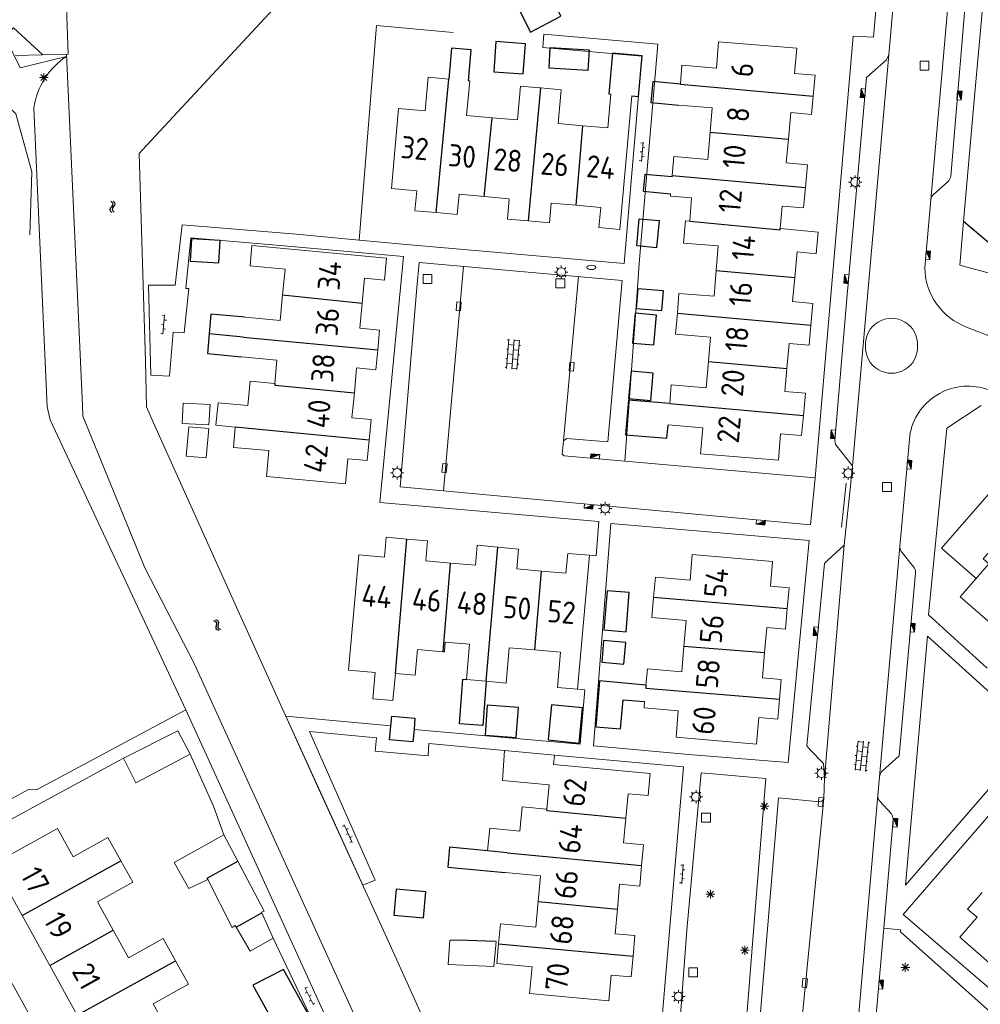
# Model space of a CAD drawing. Extents: x 168769 to 512904, y 516715 to 1559940.
# Tile 126 of 256: x 170055 to 170164, y 519419 to 519530. Entities that reach past the tile are written whole.
import ezdxf

# ---------------------------------------------------------------- set-up
doc = ezdxf.new("R2010")
doc.units = 0
doc.header["$MEASUREMENT"] = 0
doc.linetypes.add('LP', pattern=[14, 9, -5])
doc.layers.get('0').update_dxf_attribs({"linetype": 'CONTINUOUS'})
for name, color, linetype, lineweight in [('B01_HOOFDGEBOUW', 10, 'CONTINUOUS', 0), ('B02_bijgebouw', 12, 'CONTINUOUS', 0), ('B04_KUNSTWERK', 32, 'CONTINUOUS', 0), ('B07_scheidingsmuur', 14, 'CONTINUOUS', 25), ('Q04_wegmarkering', 7, 'CONTINUOUS', 0), ('Q21_LANTAARNPAAL', 7, 'CONTINUOUS', 18), ('Q23_kolk', 7, 'CONTINUOUS', 18), ('Q26_BOOM', 7, 'CONTINUOUS', 18), ('Q28_rioolput', 7, 'CONTINUOUS', 18), ('Q92_BRANDKRAAN', 7, 'CONTINUOUS', 0), ('Q97_TROTTOIRKOLK', 7, 'CONTINUOUS', 0), ('S02_symb_open_verh', 7, 'CONTINUOUS', 13), ('T03_HEK', 34, 'CONTINUOUS', 0), ('T09_INSTEEKSLOOT', 72, 'CONTINUOUS', 0), ('T51_CULTUURSCHEIDING', 3, 'CONTINUOUS', 0), ('V00_kant_verharding', 252, 'CONTINUOUS', 0), ('V04_Kant_op_inrit', 254, 'CONTINUOUS', 13), ('V11_VERKEERSDREMPEL', 7, 'CONTINUOUS', 0), ('W00_KANT_WATER', 140, 'CONTINUOUS', 0)]:
    doc.layers.add(name, color=color, linetype=linetype, lineweight=lineweight)
for name, color, linetype in [('B14_dakrand_bijgebouw', 30, 'CONTINUOUS'), ('S05_Water', 132, 'CONTINUOUS'), ('T20_TALUD', 34, 'CONTINUOUS'), ('Z02_Huisnummer', 253, 'CONTINUOUS')]:
    doc.layers.add(name, color=color, linetype=linetype)
doc.styles.add('ISOCP', font='isocp.shx', dxfattribs={"height": 1.8})

# ---------------------------------------------------------------- blocks, each defined once
blk = doc.blocks.new('Q21')
at = {"color": 0}
for points in [[(-1.5, 0), (-1, 0)], [(-1.06, 1.06), (-0.71, 0.71)], [(0, 1.5), (0, 1)], [(1.06, 1.06), (0.71, 0.71)], [(1.5, 0), (1, 0)], [(-1.06, -1.06), (-0.71, -0.71)], [(0, -1.5), (0, -1)], [(1.06, -1.06), (0.71, -0.71)]]:
    blk.add_lwpolyline(points, dxfattribs=at)
blk.add_circle((0, 0), 1, dxfattribs=at)
blk = doc.blocks.new('Q26')
at = {"color": 0}
for p, q in [((-1, 0), (1, 0)), ((-0.7, 0.7), (0.7, -0.7)), ((0.7, 0.7), (-0.7, -0.7)), ((0, 1), (0, -1))]:
    blk.add_line(p, q, dxfattribs=at)
blk = doc.blocks.new('Q28')
at = {"color": 0}
blk.add_lwpolyline([(1, 1), (1, -1), (-1, -1), (-1, 1)], close=True, dxfattribs=at)
blk = doc.blocks.new('Q97')
blk.add_hatch(color=256).paths.add_polyline_path([(-1, 1), (-1, 0), (1, 1)])
blk.add_line((1, 1), (-1, 0))
at = {"color": 0}
for points in [[(-1, 0), (-1, 1), (1, 1), (1, 0), (-1, 0)], [(0, 0.8), (0, 1)]]:
    blk.add_lwpolyline(points, dxfattribs=at)
blk = doc.blocks.new('Q23')
at = {"color": 0}
blk.add_lwpolyline([(0.99, -0.5), (-0.99, -0.5), (-0.99, 0.5), (0.99, 0.5), (0.99, -0.5)], dxfattribs=at)
blk = doc.blocks.new('Q92')
at = {"color": 0}
blk.add_ellipse((0, 0), major_axis=(-0.991, 0), ratio=0.499983, start_param=1.570796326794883, end_param=7.853981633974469, dxfattribs=at)
blk = doc.blocks.new('S05')
at = {"color": 0}
for p, q in [((0.08, 0.3), (0.38, 0.59)), ((0.11, -0.19), (0.41, 0.09)), ((0.38, 0.59), (0.68, 0.71)), ((0.41, 0.09), (0.71, 0.21)), ((0.68, 0.71), (1.01, 0.62)), ((0.71, 0.21), (1.02, 0.12)), ((1.01, 0.62), (1.33, 0.37)), ((1.02, 0.12), (1.36, -0.12)), ((1.33, 0.37), (1.66, 0.13)), ((1.66, 0.13), (1.97, 0.04)), ((1.97, 0.04), (2.28, 0.16)), ((2.28, 0.16), (2.58, 0.44)), ((1.36, -0.12), (1.68, -0.37)), ((1.68, -0.37), (2, -0.46)), ((2, -0.46), (2.31, -0.33)), ((2.31, -0.33), (2.61, -0.05))]:
    blk.add_line(p, q, dxfattribs=at)
blk = doc.blocks.new('S024')
at = {"color": 0}
for p, q in [((0, 1.2), (6.7, 1.2)), ((0, 0), (6.7, 0)), ((0.2, 1.2), (0.2, 0)), ((1.25, 1.5), (1.25, 1.2)), ((1.25, 0), (1.25, -1.2)), ((2.3, 1.2), (2.3, 0)), ((3.35, 1.5), (3.35, 1.2)), ((3.35, 0), (3.35, -1.2)), ((4.4, 1.2), (4.4, 0)), ((5.45, 1.5), (5.45, 1.2)), ((5.45, 0), (5.45, -1.2)), ((6.5, 1.2), (6.5, 0)), ((0, -1.2), (6.7, -1.2)), ((0.2, -1.2), (0.2, -1.5)), ((2.3, -1.2), (2.3, -1.5)), ((4.4, -1.2), (4.4, -1.5)), ((6.5, -1.2), (6.5, -1.5))]:
    blk.add_line(p, q, dxfattribs=at)
blk = doc.blocks.new('S026')
for p, q in [((0, 0), (4.4, 0)), ((0.2, 0.5), (0.2, 0)), ((1.2, 0), (1.2, -0.5)), ((2.2, 0.5), (2.2, 0)), ((3.2, 0), (3.2, -0.5)), ((4.2, 0.5), (4.2, 0))]:
    blk.add_line(p, q)

msp = doc.modelspace()

# ---------------------------------------------------------------- linework, layer by layer
at = {"layer": 'B01_HOOFDGEBOUW'}
for points in [[(170129.68, 519523), (170129.86, 519525.11), (170133.74, 519524.79), (170133.99, 519527.76), (170142.81, 519527.03), (170142.55, 519524.19), (170144.88, 519523.98), (170144.67, 519521.64)], [(170102.12, 519508.48), (170099.73, 519508.7), (170099.93, 519510.94), (170097.08, 519511.2), (170097.89, 519520.22), (170100.9, 519519.96), (170101.24, 519523.77), (170103.57, 519523.56)], [(170105.77, 519523.37), (170105.91, 519523.35), (170105.56, 519519.45), (170108.44, 519519.19)], [(170108.44, 519519.19), (170111.31, 519518.94), (170111.66, 519522.77)], [(170111.66, 519522.77), (170113.77, 519522.58)], [(170113.77, 519522.58), (170113.94, 519522.56)], [(170113.94, 519522.56), (170116.23, 519522.35), (170115.89, 519518.54), (170118.69, 519518.29)], [(170118.69, 519518.29), (170121.5, 519518.04), (170121.84, 519521.86)], [(170124.19, 519521.65), (170122.84, 519506.58), (170120.5, 519506.79), (170120.7, 519509.07), (170117.91, 519509.32)], [(170133.04, 519517.57), (170133.27, 519520.31), (170129.49, 519520.62)], [(170144.67, 519521.64), (170144.48, 519519.57), (170142.15, 519519.78), (170141.87, 519516.77)], [(170128.75, 519512.69), (170128.93, 519514.81), (170132.79, 519514.49), (170133.04, 519517.57)], [(170141.87, 519516.77), (170141.63, 519514.09), (170144.01, 519513.88), (170143.78, 519511.33)], [(170128.74, 519512.52), (170128.75, 519512.69)], [(170107.55, 519510.31), (170104.72, 519510.56), (170104.51, 519508.27), (170102.12, 519508.48)], [(170128.56, 519510.35), (170128.58, 519510.61)], [(170143.78, 519511.33), (170143.57, 519509.02), (170141.18, 519509.23), (170140.94, 519506.68)], [(170112.55, 519507.55), (170110.17, 519507.76), (170110.38, 519510.05), (170107.55, 519510.31)], [(170117.91, 519509.32), (170115.12, 519509.57), (170114.92, 519507.33), (170112.55, 519507.55)], [(170128.56, 519510.35), (170130.95, 519510.15)], [(170130.74, 519507.51), (170130.95, 519510.15)], [(170133.73, 519501.97), (170133.96, 519504.72), (170130.05, 519505.04), (170130.26, 519507.55)], [(170130.26, 519507.55), (170130.74, 519507.51)], [(170140.94, 519506.68), (170145.23, 519506.29), (170145.01, 519503.85), (170142.84, 519504.05), (170142.58, 519501.16)], [(170084.81, 519499.21), (170085.08, 519502.11), (170081.14, 519502.48), (170081.35, 519504.78), (170096.52, 519503.35), (170096.29, 519500.88), (170094.06, 519501.09), (170093.79, 519498.26)], [(170129.34, 519497.15), (170129.52, 519499.37), (170133.49, 519499.04), (170133.73, 519501.97)], [(170142.58, 519501.16), (170142.33, 519498.45), (170144.64, 519498.24), (170144.41, 519495.78)], [(170080.58, 519496.67), (170084.54, 519496.3), (170084.81, 519499.21)], [(170093.79, 519498.26), (170093.52, 519495.43), (170095.74, 519495.22), (170095.53, 519492.99)], [(170132.85, 519491.7), (170133.08, 519494.44), (170129.14, 519494.77), (170129.34, 519497.15)], [(170144.41, 519495.78), (170144.21, 519493.51), (170141.94, 519493.72), (170141.68, 519490.9)], [(170095.53, 519492.99), (170095.32, 519490.75), (170093.16, 519490.96), (170092.9, 519488.15)], [(170084.17, 519491.84), (170080.16, 519492.22)], [(170083.92, 519489.19), (170084.17, 519491.84)], [(170128.49, 519486.94), (170128.66, 519489.04), (170132.6, 519488.72), (170132.85, 519491.7)], [(170141.68, 519490.9), (170141.45, 519488.31), (170143.79, 519488.1), (170143.56, 519485.57)], [(170079.46, 519484.27), (170077.27, 519484.48), (170077.52, 519487.02), (170080.9, 519486.7), (170081.16, 519489.45), (170083.92, 519489.19)], [(170092.9, 519488.15), (170092.63, 519485.34), (170094.79, 519485.14), (170094.58, 519482.82)], [(170143.56, 519485.57), (170143.36, 519483.34), (170140.98, 519483.51), (170140.77, 519480.54), (170131.96, 519481.27), (170132.21, 519484.2), (170128.29, 519484.53)], [(170079.25, 519481.99), (170079.46, 519484.27)], [(170094.58, 519482.82), (170094.36, 519480.51), (170092.16, 519480.71), (170091.89, 519477.88), (170082.98, 519478.72), (170083.25, 519481.62), (170079.25, 519481.99)], [(170164.62, 519462.18), (170161.24, 519465.13), (170164.48, 519468.85), (170163.84, 519469.41), (170169.74, 519476.18), (170173.76, 519472.67)], [(170093.41, 519469.86), (170096.29, 519469.6), (170096.49, 519471.84), (170098.82, 519471.63)], [(170098.82, 519471.63), (170101.15, 519471.43), (170100.95, 519469.19), (170103.75, 519468.94)], [(170103.75, 519468.94), (170106.55, 519468.69), (170106.75, 519470.94), (170109.09, 519470.73)], [(170109.09, 519470.73), (170111.42, 519470.52), (170111.22, 519468.27), (170114, 519468.03)], [(170093.41, 519469.86), (170092.25, 519456.84), (170095.24, 519456.59), (170095, 519453.6), (170097.25, 519453.43), (170097.53, 519456.49)], [(170114, 519468.03), (170116.77, 519467.78), (170116.97, 519470.03), (170119.42, 519469.82), (170118.08, 519454.69), (170115.8, 519454.89), (170116.15, 519458.87), (170113.26, 519459.13)], [(170126.66, 519465.07), (170126.86, 519467.33), (170130.77, 519466.99), (170131.02, 519469.89), (170140.09, 519469.1), (170139.85, 519466.31), (170141.94, 519466.13), (170141.74, 519463.81)], [(170130.08, 519459.57), (170130.33, 519462.47), (170126.47, 519462.8), (170126.66, 519465.07)], [(170141.74, 519463.81), (170141.54, 519461.49), (170139.43, 519461.67), (170139.18, 519458.83)], [(170103.15, 519460.02), (170103.06, 519458.92), (170102.91, 519458.93)], [(170103.15, 519460.02), (170105.89, 519459.78)], [(170105.54, 519455.79), (170105.89, 519459.78)], [(170125.8, 519455.17), (170125.96, 519457.01), (170129.83, 519456.67), (170130.08, 519459.57)], [(170099.77, 519456.3), (170100.02, 519459.18)], [(170102.91, 519458.93), (170100.02, 519459.18)], [(170113.26, 519459.13), (170110.38, 519459.38), (170110.02, 519455.4), (170107.78, 519455.59)], [(170139.18, 519458.83), (170138.94, 519455.99), (170141.04, 519455.81), (170140.85, 519453.57)], [(170099.77, 519456.3), (170097.53, 519456.49)], [(170105.54, 519455.79), (170107.78, 519455.59)], [(170140.85, 519453.57), (170140.66, 519451.33), (170138.52, 519451.51), (170138.26, 519448.49), (170129.2, 519449.28), (170129.45, 519452.25), (170125.58, 519452.59), (170125.64, 519453.3)], [(170109.61, 519444.4), (170109.85, 519447.79)], [(170109.85, 519447.79), (170115.47, 519447.26)], [(170115.47, 519447.26), (170115.38, 519446.2)], [(170115.38, 519446.2), (170126.28, 519445.18), (170126.05, 519442.7), (170123.8, 519442.91), (170123.54, 519440.14)], [(170109.61, 519444.4), (170114.87, 519443.9)], [(170114.87, 519443.9), (170114.61, 519441.16)], [(170114.61, 519441.16), (170111.83, 519441.43), (170111.56, 519438.67), (170108.17, 519439.01), (170107.92, 519436.46)], [(170123.54, 519440.14), (170123.28, 519437.36), (170125.53, 519437.15), (170125.31, 519434.81)], [(170066.56, 519435.33), (170065.1, 519437.97), (170061.16, 519435.79), (170059.39, 519438.99), (170052.18, 519434.99), (170055.41, 519429.15)], [(170065.69, 519427.5), (170063.91, 519430.71), (170067.9, 519432.92), (170066.56, 519435.33)], [(170113.63, 519430.73), (170113.9, 519433.63), (170109.93, 519434)], [(170125.31, 519434.81), (170125.09, 519432.48), (170122.83, 519432.69), (170122.57, 519429.89)], [(170171.13, 519425.32), (170167.54, 519421.2), (170161.21, 519426.72), (170163.15, 519428.96), (170162.09, 519429.88), (170163.74, 519431.76)], [(170109.17, 519425.97), (170109.38, 519428.21), (170113.36, 519427.83), (170113.63, 519430.73)], [(170122.57, 519429.89), (170122.31, 519427.1), (170124.56, 519426.89), (170124.34, 519424.56)], [(170055.41, 519429.15), (170058.53, 519423.53)], [(170072.73, 519424.05), (170071.34, 519426.55), (170067.42, 519424.38), (170065.69, 519427.5)], [(170124.34, 519424.56), (170124.12, 519422.23), (170121.87, 519422.44), (170121.6, 519419.54), (170112.67, 519420.37), (170112.95, 519423.35), (170108.96, 519423.73), (170109.17, 519425.97)], [(170071.83, 519416.24), (170070.19, 519419.2), (170074.19, 519421.41), (170072.73, 519424.05)], [(170058.53, 519423.53), (170061.64, 519417.91)]]:
    msp.add_lwpolyline(points, dxfattribs=at)
at = {"layer": 'B02_bijgebouw'}
for points in [[(170073.46, 519484.68), (170073.57, 519486.97)], [(170076.5, 519484.52), (170076.65, 519486.82), (170073.57, 519486.97)], [(170076.5, 519484.52), (170073.46, 519484.68)], [(170073.94, 519481.01), (170076.18, 519480.81), (170076.47, 519484.12), (170074.23, 519484.31), (170073.94, 519481.01)], [(170066.86, 519446.93), (170073, 519450.02), (170074.37, 519447.38)], [(170074.37, 519447.38), (170068.23, 519444.13), (170066.86, 519446.93)], [(170076.36, 519433.24), (170074.23, 519432.21), (170072.57, 519435.15), (170078.19, 519438.28)], [(170078.19, 519438.28), (170079.76, 519435.29)], [(170079.76, 519435.29), (170082.73, 519429.65), (170082.43, 519429.53), (170082.47, 519429.45)], [(170079.58, 519427.85), (170079.47, 519428.04), (170079.12, 519427.79), (170076.36, 519433.24)], [(170082.47, 519429.45), (170083.74, 519426.6)], [(170083.74, 519426.6), (170081.14, 519425.15), (170079.58, 519427.85)], [(170103.47, 519423.64), (170103.67, 519426.38), (170104.59, 519426.38)], [(170108.9, 519426.21), (170108.63, 519423.41), (170103.47, 519423.64)]]:
    msp.add_lwpolyline(points, dxfattribs=at)
at = {"layer": 'B04_KUNSTWERK'}
for points in [[(170054.66, 519526.21), (170060.61, 519526.37), (170060.41, 519531.7), (170096.3, 519570.69), (170104.1, 519569.96), (170106.09, 519569.77)], [(170054.66, 519526.21), (170060.61, 519526.37), (170060.41, 519531.7), (170096.3, 519570.69), (170104.1, 519569.96), (170106.72, 519569.72)]]:
    msp.add_lwpolyline(points, dxfattribs=at)
at = {"layer": 'B07_scheidingsmuur'}
for points in [[(170102.12, 519508.48), (170103.57, 519523.56)], [(170129.68, 519523), (170144.67, 519521.64)], [(170112.55, 519507.55), (170113.94, 519522.56)], [(170107.55, 519510.31), (170108.44, 519519.19)], [(170117.91, 519509.32), (170118.69, 519518.29)], [(170133.04, 519517.57), (170141.87, 519516.77)], [(170128.75, 519512.69), (170143.78, 519511.33)], [(170130.74, 519507.51), (170140.93, 519506.53), (170140.94, 519506.68)], [(170133.73, 519501.97), (170142.58, 519501.16)], [(170084.81, 519499.21), (170093.79, 519498.26)], [(170129.34, 519497.15), (170144.41, 519495.78)], [(170080.37, 519494.44), (170076.52, 519494.81)], [(170080.37, 519494.44), (170095.53, 519492.99)], [(170132.85, 519491.7), (170141.68, 519490.9)], [(170083.92, 519489.19), (170083.91, 519489.01)], [(170083.91, 519489.01), (170092.9, 519488.15)], [(170128.49, 519486.94), (170143.56, 519485.57)], [(170094.58, 519482.82), (170079.46, 519484.27)], [(170097.53, 519456.49), (170098.82, 519471.63)], [(170107.78, 519455.59), (170109.09, 519470.73)], [(170102.91, 519458.93), (170103.75, 519468.94)], [(170113.26, 519459.13), (170114, 519468.03)], [(170126.66, 519465.07), (170141.74, 519463.81)], [(170130.08, 519459.57), (170139.18, 519458.83)], [(170125.8, 519455.17), (170125.77, 519454.8)], [(170125.77, 519454.8), (170140.85, 519453.57)], [(170114.6, 519441.01), (170114.61, 519441.16)], [(170114.6, 519441.01), (170123.54, 519440.14)], [(170110.14, 519436.25), (170107.92, 519436.46)], [(170110.14, 519436.25), (170125.31, 519434.81)], [(170055.41, 519429.15), (170066.56, 519435.33)], [(170076.36, 519433.24), (170076.29, 519433.37), (170079.76, 519435.29)], [(170113.63, 519430.73), (170122.57, 519429.89)], [(170079.58, 519427.85), (170082.47, 519429.45)], [(170058.53, 519423.53), (170065.69, 519427.5)], [(170109.17, 519425.97), (170124.34, 519424.56)], [(170061.64, 519417.91), (170072.73, 519424.05)]]:
    msp.add_lwpolyline(points, dxfattribs=at)
at = {"layer": 'B14_dakrand_bijgebouw'}
for points in [[(170110.75, 519532.91), (170112.76, 519528.84), (170116.19, 519530.64), (170114.27, 519534.6), (170110.75, 519532.91)], [(170108.86, 519527.79), (170108.62, 519524.37), (170111.96, 519524.13), (170112.2, 519527.55), (170108.86, 519527.79)], [(170119.24, 519524.51), (170114.86, 519524.78), (170115, 519527.11), (170119.38, 519526.85), (170119.24, 519524.51)], [(170127.29, 519507.59), (170127, 519504.51), (170124.76, 519504.72), (170125.05, 519507.8), (170127.29, 519507.59)], [(170077.76, 519505.34), (170074.52, 519505.53), (170074.37, 519503.01), (170077.61, 519502.82), (170077.76, 519505.34)], [(170127.78, 519499.65), (170124.88, 519499.89), (170124.7, 519497.66), (170127.6, 519497.42), (170127.78, 519499.65)], [(170080.58, 519496.67), (170076.72, 519497.04), (170076.52, 519494.81)], [(170124.57, 519497.15), (170124.27, 519493.77), (170126.68, 519493.56), (170126.98, 519496.93), (170124.57, 519497.15)], [(170076.52, 519494.81), (170076.32, 519492.58), (170080.16, 519492.22)], [(170126.63, 519490.35), (170124.13, 519490.6), (170123.83, 519487.51), (170126.33, 519487.27), (170126.63, 519490.35)], [(170121.41, 519465.8), (170121.05, 519461.39), (170123.55, 519461.18), (170123.91, 519465.6), (170121.41, 519465.8)], [(170121.02, 519460.2), (170120.81, 519457.74), (170123.3, 519457.52), (170123.52, 519459.98), (170121.02, 519460.2)], [(170111.41, 519452.62), (170107.9, 519452.89), (170107.64, 519449.52), (170111.15, 519449.25), (170111.41, 519452.62)], [(170118.62, 519452.6), (170115.15, 519452.95), (170114.75, 519448.97), (170118.28, 519448.61), (170118.62, 519452.6)], [(170097.03, 519450.57), (170097.13, 519451.67), (170099.74, 519451.43)], [(170099.63, 519450.15), (170099.5, 519448.75), (170096.88, 519448.98), (170097.03, 519450.57)], [(170099.74, 519451.43), (170099.63, 519450.15)], [(170100.97, 519431.85), (170097.6, 519432.14), (170097.34, 519429.19), (170100.71, 519428.89), (170100.97, 519431.85)], [(170108.9, 519426.21), (170104.59, 519426.38)], [(170088.58, 519416.41), (170084.91, 519423.07), (170081.44, 519421.29), (170085, 519414.84)]]:
    msp.add_lwpolyline(points, dxfattribs=at)
at = {"layer": 'B14_dakrand_bijgebouw', "flags": 128}
for points in [[(170105.77, 519523.37), (170106.06, 519526.87), (170103.87, 519527.06), (170103.57, 519523.56)], [(170124.19, 519521.65), (170124.97, 519521.59), (170125.37, 519526.19), (170122.03, 519526.47), (170121.62, 519521.89), (170121.84, 519521.86)], [(170129.68, 519523), (170126.59, 519523.29), (170126.36, 519520.9), (170129.49, 519520.62)], [(170128.74, 519512.52), (170125.66, 519512.79), (170125.5, 519510.89), (170128.58, 519510.61)], [(170128.49, 519486.94), (170123.81, 519487.33), (170123.48, 519483.41), (170128.14, 519483.04), (170128.29, 519484.53)], [(170107.78, 519455.59), (170107.38, 519450.6), (170104.76, 519450.79), (170105.13, 519455.82), (170105.54, 519455.79)], [(170125.8, 519455.17), (170120.55, 519455.63), (170120.13, 519450.46), (170122.93, 519450.21), (170123.24, 519453.49), (170125.64, 519453.3)], [(170107.92, 519436.46), (170103.65, 519436.87), (170103.45, 519434.6), (170109.93, 519434)]]:
    msp.add_lwpolyline(points, dxfattribs=at)
at = {"layer": 'Q04_wegmarkering'}
for points in [[(170157.93, 519509.93), (170166.03, 519601.94)], [(170149.11, 519479.9), (170153.19, 519526.31)], [(170102.96, 519477.09), (170105.23, 519502.42)], [(170116.51, 519482.72), (170118.17, 519501.26)], [(170145.95, 519444.65), (170148.16, 519470.95)], [(170152.14, 519444.81), (170154.44, 519470.82)], [(170143.36, 519416.87), (170145.87, 519442.37)], [(170148.2, 519399.47), (170151.96, 519442.75)]]:
    msp.add_lwpolyline(points, dxfattribs=at)
at = {"layer": 'T03_HEK', "linetype": 'LP'}
for points in [[(170104.04, 519528.8), (170095.41, 519529.59)], [(170159.15, 519470.61), (170169.04, 519481.99)], [(170163.05, 519467.2), (170159.15, 519470.61)]]:
    msp.add_lwpolyline(points, dxfattribs=at)
at = {"layer": 'T09_INSTEEKSLOOT'}
msp.add_lwpolyline([(170060.43, 519526.12, 0.212162), (170056.73, 519520.31)], format="xyb", dxfattribs=at)
msp.add_lwpolyline([(170056.73, 519520.31), (170058.24, 519486.56), (170058.58, 519485.09), (170073.87, 519452.38)], dxfattribs=at)
at = {"layer": 'T20_TALUD'}
msp.add_lwpolyline([(170167.72, 519504.49), (170164.75, 519504.84), (170161.63, 519507.47)], dxfattribs=at)
at = {"layer": 'T51_CULTUURSCHEIDING'}
for points in [[(170095.41, 519529.59), (170093.44, 519505.38)], [(170053.59, 519528.13), (170055.19, 519524.83), (170060.43, 519526.12)], [(170056.29, 519505.96), (170056.51, 519513.07), (170054.7, 519519.63), (170049.99, 519524.39)]]:
    msp.add_lwpolyline(points, dxfattribs=at)
at = {"layer": 'V00_kant_verharding'}
for points in [[(170156.06, 519558.99), (170153.19, 519526.31), (170152.93, 519525.73), (170150.68, 519523.74), (170148.58, 519500), (170148.55, 519499.65), (170147.09, 519482.76), (170147.18, 519482.3), (170149.11, 519479.9), (170148.93, 519477.99), (170148.16, 519470.95), (170146.33, 519469.28), (170145.96, 519468.89), (170143.95, 519448.31), (170144.31, 519447.85), (170145.83, 519446.33), (170145.95, 519444.65)], [(170166.2, 519558.53), (170162.81, 519521.16), (170161.63, 519507.47), (170161.21, 519502.57), (170168.13, 519500.66), (170169.89, 519500.26), (170170.57, 519500), (170171.75, 519499.54), (170173.95, 519498.65), (170176.39, 519497.38), (170178.33, 519496.3), (170180.58, 519494.79), (170182.5, 519493.28), (170185.06, 519490.99), (170187.41, 519488.74), (170187.46, 519500), (170187.46, 519500.33), (170186.42, 519500.96)], [(170144.89, 519478.55), (170146.73, 519500), (170149.17, 519528.41), (170151.48, 519528.27), (170153.7, 519554.1)], [(170162.26, 519537.39), (170160.19, 519512.61)], [(170052.68, 519530.19), (170054.12, 519528.96), (170054.43, 519529.32), (170057.75, 519526.28)], [(170114.18, 519527.13), (170114.28, 519528.62), (170127.12, 519527.48), (170125.03, 519502.74), (170124.83, 519500), (170123.4, 519480.42)], [(170114.18, 519527.13), (170125.34, 519526.14)], [(170123.35, 519502.73), (170125.34, 519526.14)], [(170073.48, 519507.09), (170072.67, 519500.3), (170069.67, 519500.28), (170069.94, 519490.15)], [(170085.93, 519506.09), (170073.48, 519507.09)], [(170069.94, 519490.15), (170072.06, 519490.02), (170072.47, 519495), (170073.7, 519494.91), (170074.21, 519499.92), (170073.88, 519499.91), (170074.46, 519505.64)], [(170085.81, 519504.65), (170074.46, 519505.64)], [(170123.35, 519502.73), (170098.32, 519504.92), (170093.44, 519505.38), (170085.95, 519506.09)], [(170085.81, 519504.65), (170098.45, 519503.54), (170098.11, 519500), (170095.79, 519475.78), (170120.49, 519473.62)], [(170123.4, 519480.42), (170116.57, 519481.05), (170116.34, 519481.23), (170116.51, 519482.72), (170116.86, 519482.98), (170121.5, 519482.6), (170123.05, 519500), (170123.12, 519500.82), (170100.2, 519502.87), (170099.96, 519500), (170098.05, 519477.54), (170144.37, 519473.25)], [(170157.68, 519463.08), (170159.75, 519484.17), (170163.62, 519486.73)], [(170123.4, 519480.42), (170144.89, 519478.55)], [(170144.89, 519478.55), (170144.37, 519473.25)], [(170119.88, 519448.31), (170121.83, 519473.41)], [(170119.88, 519448.31), (170130.62, 519447.32), (170141.86, 519446.41), (170144.2, 519471.48), (170121.83, 519473.41)], [(170120.17, 519469.75), (170120.49, 519473.62)], [(170119.42, 519469.82), (170120.17, 519469.75)], [(170164.28, 519457.07), (170157.68, 519463.08)], [(170157.57, 519460.7), (170169.82, 519449.6), (170155.08, 519432.58)], [(170155.08, 519432.58), (170157.57, 519460.7)], [(170118.08, 519454.69), (170118.89, 519454.62)], [(170118.89, 519454.62), (170118.37, 519448.49)], [(170112.64, 519365.91), (170111.34, 519370.24), (170092.05, 519412.48), (170073.87, 519452.38), (170057.04, 519443.36), (170056.14, 519443.39), (170050.65, 519440.42)], [(170097.03, 519450.57), (170085.18, 519451.66), (170093.84, 519432.58), (170095.23, 519433.15), (170087.85, 519449.91), (170095.39, 519449.21), (170095.25, 519447.72), (170101.23, 519447.19), (170101.31, 519448.58), (170109.85, 519447.79)], [(170118.37, 519448.49), (170099.63, 519450.15)], [(170171.74, 519448.82), (170154.8, 519429.26), (170169.97, 519416.3)], [(170074.37, 519447.38), (170077.01, 519441.49), (170078.19, 519438.28)], [(170127.63, 519417.67), (170130.02, 519445.93), (170115.47, 519447.26)], [(170064.82, 519402.42), (170046.35, 519435.77), (170066.86, 519446.93)], [(170137.89, 519426.95), (170139.33, 519444.62), (170132.02, 519445.26), (170130.4, 519427.52)], [(170145.95, 519444.65), (170145.87, 519442.37)], [(170138.64, 519417.36), (170140.77, 519442.44)], [(170130.4, 519427.52), (170129.68, 519417.95), (170137.16, 519417.38), (170137.89, 519426.95)], [(170154.52, 519427.32), (170166.44, 519416.67), (170150.51, 519398.17)], [(170152.62, 519427.73), (170154.52, 519427.53), (170154.52, 519427.32)], [(170083.74, 519426.6), (170088.58, 519416.41)]]:
    msp.add_lwpolyline(points, dxfattribs=at)
for points in [[(170166.17, 519499.29), (170164.86, 519494.87, -0.349797), (170164.29, 519494.67), (170161.98, 519495.56, -0.307473), (170157.25, 519502.3), (170157.93, 519509.93, -0.178078), (170158.24, 519510.54), (170159.89, 519512, 0.163392), (170160.19, 519512.61)], [(170172.74, 519484.36, 0.103443), (170164.11, 519488.6, 0.457962), (170155.55, 519483.28), (170154.44, 519470.82, 0.169907), (170154.67, 519470.17), (170156, 519468.51, -0.221832), (170156.19, 519467.83), (170154.36, 519447.17), (170152.47, 519445.49, 0.187124), (170152.14, 519444.81), (170151.96, 519442.75, 0.195897), (170152.19, 519442.08), (170153.49, 519440.64, -0.105212), (170153.7, 519439.98), (170152.62, 519427.73)], [(170145.87, 519442.37, -0.348872), (170145.39, 519442), (170140.77, 519442.44)], [(170149.88, 519398.72, 0.236902), (170150.13, 519399.27), (170152.62, 519427.73)]]:
    msp.add_lwpolyline(points, format="xyb", dxfattribs=at)
at = {"layer": 'V04_Kant_op_inrit'}
msp.add_lwpolyline([(170148.38, 519477.95), (170147.87, 519472.97)], dxfattribs=at)
at = {"layer": 'V11_VERKEERSDREMPEL'}
for points in [[(170156.44, 519493.46, 1.054923), (170150.56, 519493.46)], [(170150.56, 519493.46, 1.054923), (170156.44, 519493.46)]]:
    msp.add_lwpolyline(points, format="xyb", dxfattribs=at)
at = {"layer": 'W00_KANT_WATER'}
for points in [[(170112.98, 519558.72), (170108.57, 519534.08), (170087.71, 519535.77), (170068.98, 519515.56)], [(170062.23, 519486.73), (170060.42, 519526.37)], [(170068.98, 519515.56), (170068.62, 519515.17)], [(170069.32, 519491.68), (170068.62, 519515.17)], [(170069.32, 519491.68), (170069.44, 519486.56), (170070.21, 519484.83)], [(170062.23, 519486.73), (170062.27, 519485.51)], [(170132, 519331.61), (170096.67, 519409.62), (170074.85, 519457.53), (170069.27, 519468.38), (170062.27, 519485.51)], [(170103.79, 519410.66), (170096.36, 519427.05), (170088.9, 519443.43), (170079.76, 519463.63), (170070.21, 519484.83)]]:
    msp.add_lwpolyline(points, dxfattribs=at)

# ---------------------------------------------------------------- block references
at = {"layer": 'Q21_LANTAARNPAAL', "xscale": 0.5, "yscale": 0.5}
for p in [(170149.41, 519511.94), (170116.24, 519501.77), (170097.72, 519479.12), (170148.63, 519479.07), (170121.2, 519475.09), (170145.6, 519445.22), (170131.45, 519442.55), (170129.47, 519420.02)]:
    msp.add_blockref('Q21', p, dxfattribs=at)
at = {"layer": 'Q23_kolk'}
for p, xscale, yscale, rotation in [((170104.67, 519497.9), 0.5, 0.5, 264.9966733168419), ((170117.41, 519491.1), 0.5, 0.5, 264.9108582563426), ((170103.07, 519479.65), 0.4999999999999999, 0.4999999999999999, 84.99667331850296), ((170145.52, 519441.96), 0.5, 0.5, 84.95376294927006), ((170143.72, 519421.53), 0.5, 0.5, 84.95376294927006)]:
    msp.add_blockref('Q23', p, dxfattribs=dict(at, xscale=xscale, yscale=yscale, rotation=rotation))
at = {"layer": 'Q26_BOOM', "xscale": 0.5, "yscale": 0.5}
for p in [(170057.86, 519523.73), (170139.17, 519441.5), (170133.07, 519431.57), (170136.95, 519425.24), (170155.06, 519423.31)]:
    msp.add_blockref('Q26', p, dxfattribs=at)
at = {"layer": 'Q28_rioolput', "xscale": 0.5, "yscale": 0.5}
for p in [(170157.23, 519525.08), (170101.15, 519500.99), (170116.13, 519500.5), (170152.99, 519477.53), (170132.57, 519440.2), (170131.13, 519422.75)]:
    msp.add_blockref('Q28', p, dxfattribs=at)
at = {"layer": 'Q92_BRANDKRAAN', "xscale": 0.5, "yscale": 0.5}
msp.add_blockref('Q92', (170119.64, 519502.3), dxfattribs=at)
at = {"layer": 'Q97_TROTTOIRKOLK'}
for p, xscale, yscale, rotation in [((170150.52, 519521.93), 0.4999999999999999, 0.4999999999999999, 84.73534614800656), ((170160.92, 519521.72), 0.5, 0.5, 265.1254379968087), ((170157.37, 519503.68), 0.5, 0.5, 265.0395893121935), ((170148.66, 519500.96), 0.5, 0.5, 84.91085825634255), ((170147.15, 519483.44), 0.4999999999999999, 0.4999999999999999, 84.47799192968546), ((170120.04, 519480.73), 0.5, 0.5, 354.7353461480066), ((170155.26, 519480.07), 0.5, 0.5, 265.3007315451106), ((170119.36, 519475.57), 0.4999999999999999, 0.4999999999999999, 174.7353461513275), ((170138.77, 519473.77), 0.5, 0.5, 174.7353461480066), ((170145.21, 519461.21), 0.5, 0.5, 85.12543799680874), ((170155.64, 519461.66), 0.4999999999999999, 0.4999999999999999, 265.1254379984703), ((170153.68, 519439.66), 0.5, 0.5, 265.4295135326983), ((170152.06, 519421.4), 0.5, 0.5, 265.0395893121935)]:
    msp.add_blockref('Q97', p, dxfattribs=dict(at, xscale=xscale, yscale=yscale, rotation=rotation))
at = {"layer": 'S02_symb_open_verh'}
for name, p, xscale, yscale, rotation in [('S026', (170125.28, 519514.24), 0.5, 0.5, 84.63544054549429), ('S026', (170071.29, 519494.76), 0.5, 0.5, 84.63544054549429), ('S024', (170110.94, 519494.16), 0.4999999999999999, 0.4999999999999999, 264.9970007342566), ('S024', (170149.98, 519445.49), 0.5, 0.5, 84.12959243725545), ('S026', (170092.67, 519437.41), 0.5, 0.5, 114.8700754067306), ('S026', (170129.83, 519432.73), 0.5, 0.5, 85.68127735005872), ('S026', (170087.33, 519421.05), 0.5, 0.5, 295.391415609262)]:
    msp.add_blockref(name, p, dxfattribs=dict(at, xscale=xscale, yscale=yscale, rotation=rotation))
at = {"layer": 'S05_Water'}
for p, xscale, yscale, rotation in [((170065.52, 519509.82), 0.4999999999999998, 0.4999999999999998, 271.9867820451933), ((170077.09, 519462.55), 0.4999999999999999, 0.4999999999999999, 293.6851565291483)]:
    msp.add_blockref('S05', p, dxfattribs=dict(at, xscale=xscale, yscale=yscale, rotation=rotation))

# ---------------------------------------------------------------- texts
at = {"layer": 'Z02_Huisnummer', "style": 'ISOCP'}
for s, rotation, p in [('6', 85.3539, (170137.84, 519523.7)), ('8', 85.3544, (170137.37, 519518.62)), ('32', 354.5516, (170098.05, 519514.66)), ('30', 355, (170103.4, 519513.75)), ('10', 85.3539, (170136.9, 519513.4)), ('28', 355, (170108.49, 519513.29)), ('26', 355, (170113.83, 519512.81)), ('24', 355, (170118.99, 519512.51)), ('12', 85.3544, (170136.43, 519508.38)), ('14', 85.3544, (170137.93, 519503.03)), ('34', 86, (170091.23, 519499.65)), ('16', 85.3482, (170137.61, 519497.84)), ('36', 86, (170091, 519494.48)), ('18', 85.3544, (170137.18, 519492.74)), ('38', 86, (170090.5, 519489.24)), ('20', 85.3539, (170136.72, 519487.63)), ('40', 86, (170090.02, 519484.08)), ('22', 85.3544, (170136.27, 519482.39)), ('42', 84.7875, (170089.65, 519479.04)), ('54', 84.6121, (170134.81, 519464.94)), ('44', 354.851, (170093.63, 519464.1)), ('46', 355, (170099.32, 519463.68)), ('48', 355, (170104.38, 519463.3)), ('50', 355, (170109.58, 519462.77)), ('52', 355, (170114.58, 519462.3)), ('56', 84.6121, (170134.32, 519459.77)), ('58', 84.6178, (170133.88, 519454.68)), ('60', 84.6121, (170133.43, 519449.48)), ('62', 84.6121, (170118.85, 519441.36)), ('64', 84.6121, (170118.35, 519436.07)), ('17', 298.7331, (170055.14, 519433.73)), ('66', 84.6121, (170117.87, 519430.93)), ('68', 84.6121, (170117.39, 519425.8)), ('19', 299, (170057.75, 519428.65)), ('70', 84.6121, (170116.91, 519420.58)), ('21', 299, (170060.95, 519422.88))]:
    msp.add_text(s, height=2.5, rotation=rotation, dxfattribs=at).set_placement(p)

doc.saveas('drawing.dxf')
